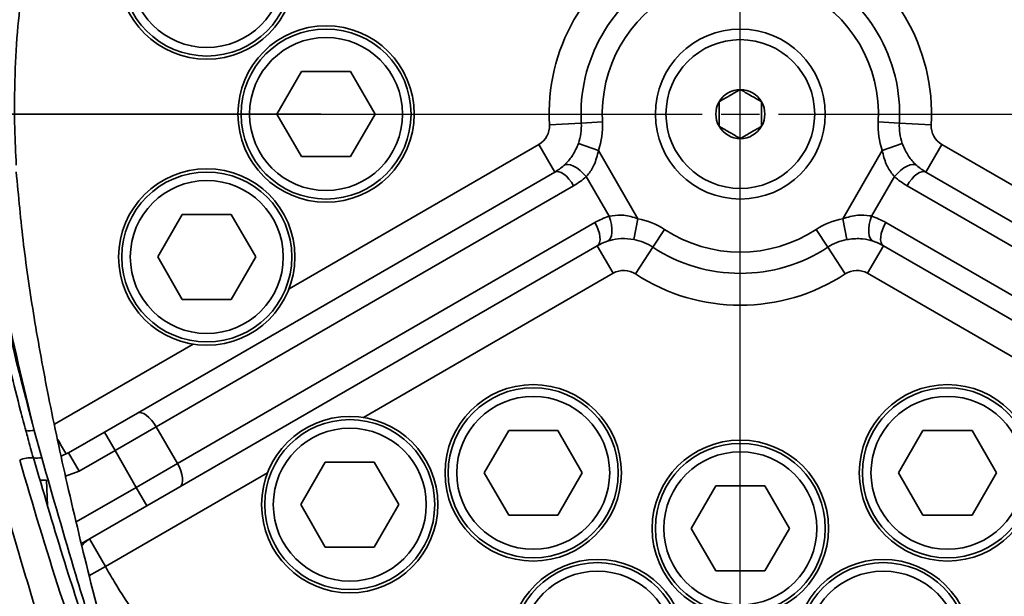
# Model space of a CAD drawing. Header units: millimetres. Extents: x -8713 to 3261, y -18743 to -8704.
# Tile 73 of 133: x -4133 to -4040, y -11434 to -11379. Entities that reach past the tile are written whole.
import ezdxf

# ---------------------------------------------------------------- set-up
doc = ezdxf.new("R2010")
doc.units = ezdxf.units.MM
doc.header["$LTSCALE"] = 10
doc.header["$PDSIZE"] = -1
doc.linetypes.add('CENTER', pattern=[50.8, 31.75, -6.35, 6.35, -6.35])
doc.layers.get('Defpoints').update_dxf_attribs({"true_color": 0x5e5e5e})
doc.layers.add('2细线层', color=4, linetype='Continuous', lineweight=13)
doc.layers.add('中心线层', color=1, linetype='CENTER')
doc.layers.add('细实线层', color=7, linetype='Continuous')
doc.dimstyles.new('ISO-25', dxfattribs={"dimscale": 20, "dimtxt": 4, "dimasz": 3.05, "dimexe": 3, "dimexo": 0.625, "dimtad": 1, "dimdec": 0, "dimtxsty": 'Standard', "dimcen": 2.5, "dimclrd": 1, "dimclre": 1, "dimclrt": 4, "dimadec": 1, "dimazin": 2, "dimtfac": 1, "dimtdec": 0, "dimtmove": 0, "dimatfit": 0, "dimfxl": 1, "dimarcsym": 0})

# ---------------------------------------------------------------- blocks, each defined once
blk = doc.blocks.new('*U220')
at = {"color": 0, "linetype": 'CENTER', "transparency": 16777216}
blk.add_line((0, 4.6), (0, 892.245), dxfattribs=at)
blk = doc.blocks.new('*U221')
at = {"color": 0, "linetype": 'CENTER', "transparency": 16777216}
for p, q in [((0, 3.6), (0, 18.12)), ((-80.661, 0), (-3.6, 0)), ((3.6, 0), (82.562, 0)), ((0, -18.12), (0, -3.6))]:
    blk.add_line(p, q, dxfattribs=at)
at = {"color": 0, "linetype": 'Continuous', "transparency": 16777216}
for p, q in [((0, -1.8), (0, 1.8)), ((-1.8, 0), (1.8, 0))]:
    blk.add_line(p, q, dxfattribs=at)
blk = doc.blocks.new('*D238')
at = {"color": 1, "lineweight": -2, "transparency": 16777216}
for p, q in [((-4141.021, -11388.363), (-4600.214, -11388.363)), ((-4540.214, -12107.363), (-4540.214, -11449.363)), ((-4125.06, -12168.363), (-4600.214, -12168.363))]:
    blk.add_line(p, q, dxfattribs=at)
at = {"color": 1, "lineweight": 20, "transparency": 16777216}
for points in [[(-4550.381, -11449.363), (-4530.048, -11449.363), (-4540.214, -11388.363)], [(-4550.381, -12107.363), (-4530.048, -12107.363), (-4540.214, -12168.363)]]:
    blk.add_solid(points, dxfattribs=at)
at = {"layer": 'Defpoints', "color": 0, "lineweight": 20, "transparency": 16777216}
for p in [(-4540.214, -11388.363), (-4128.521, -11388.363), (-4112.56, -12168.363)]:
    blk.add_point(p, dxfattribs=at)
at = {"color": 4, "transparency": 16777216, "insert": (-4593.164, -11778.363), "char_height": 80, "attachment_point": 5, "rotation": 90}
blk.add_mtext('{\\fSimHei|b0|i0|c134|p49;780}', dxfattribs=at)
blk = doc.blocks.new('*D239')
at = {"color": 1, "lineweight": -2, "transparency": 16777216}
for p, q in [((-4540.214, -11157.363), (-4540.214, -10914.509)), ((-4105.652, -11218.363), (-4600.214, -11218.363)), ((-4540.214, -11388.363), (-4540.214, -11218.363)), ((-4104.597, -11388.363), (-4600.214, -11388.363)), ((-4540.214, -11449.363), (-4540.214, -11510.363))]:
    blk.add_line(p, q, dxfattribs=at)
at = {"color": 1, "lineweight": 20, "transparency": 16777216}
for points in [[(-4550.381, -11157.363), (-4530.048, -11157.363), (-4540.214, -11218.363)], [(-4550.381, -11449.363), (-4530.048, -11449.363), (-4540.214, -11388.363)]]:
    blk.add_solid(points, dxfattribs=at)
at = {"layer": 'Defpoints', "color": 0, "lineweight": 20, "transparency": 16777216}
for p in [(-4540.214, -11218.363), (-4093.152, -11218.363), (-4092.097, -11388.363)]:
    blk.add_point(p, dxfattribs=at)
at = {"color": 4, "transparency": 16777216, "insert": (-4593.164, -11005.436), "char_height": 80, "attachment_point": 5, "rotation": 90}
blk.add_mtext('{\\fSimHei|b0|i0|c134|p49;170}', dxfattribs=at)
blk = doc.blocks.new('*D246')
at = {"color": 1, "lineweight": -2, "transparency": 16777216}
for p, q in [((-4077.606, -10461.639), (-6177.952, -10461.639)), ((-6117.952, -12597.363), (-6117.952, -10522.639)), ((-4037.606, -12658.363), (-6177.952, -12658.363))]:
    blk.add_line(p, q, dxfattribs=at)
at = {"color": 1, "lineweight": 20, "transparency": 16777216}
for points in [[(-6128.118, -10522.639), (-6107.785, -10522.639), (-6117.952, -10461.639)], [(-6128.118, -12597.363), (-6107.785, -12597.363), (-6117.952, -12658.363)]]:
    blk.add_solid(points, dxfattribs=at)
at = {"layer": 'Defpoints', "color": 0, "lineweight": 20, "transparency": 16777216}
for p in [(-6117.952, -10461.639), (-4065.106, -10461.639), (-4025.106, -12658.363)]:
    blk.add_point(p, dxfattribs=at)
at = {"color": 4, "transparency": 16777216, "insert": (-6170.452, -11560.001), "char_height": 80, "attachment_point": 5, "rotation": 90}
blk.add_mtext('{\\fSimHei|b0|i0|c134|p49;2197}', dxfattribs=at)
blk = doc.blocks.new('*D248')
at = {"layer": 'Defpoints', "color": 0, "lineweight": 20, "transparency": 16777216}
for p in [(-4093.152, -11218.363), (-3002.374, -11218.363), (-3897.689, -11358.842), (-3704.602, -11510.995), (-3739.495, -12256.002)]:
    blk.add_point(p, dxfattribs=at)
at = {"layer": '中心线层', "color": 1, "lineweight": -2, "transparency": 16777216}
blk.add_arc((-3922.459, -11218.363), 364.822, 289.59133, 350.40867, dxfattribs=at)
at = {"layer": '中心线层', "color": 1, "lineweight": 20, "transparency": 16777216}
for points in [[(-3572.868, -11278.299), (-3552.606, -11279.999), (-3557.637, -11218.363)], [(-3797.535, -11571.894), (-3802.727, -11552.235), (-3859.108, -11577.642)]]:
    blk.add_solid(points, dxfattribs=at)
at = {"layer": '中心线层', "color": 4, "lineweight": 20, "transparency": 16777216, "insert": (-3683.551, -11418.83), "char_height": 80, "attachment_point": 5, "rotation": 50}
blk.add_mtext('80°', dxfattribs=at)
blk = doc.blocks.new('*D249')
at = {"layer": 'Defpoints', "color": 0, "linetype": 'ByBlock', "lineweight": 20, "transparency": 16777216}
for p in [(-4065.106, -11300.723), (-4065.106, -12080.723), (-4065.106, -12168.363), (-3637.003, -12296.528), (-3798.33, -12901.323)]:
    blk.add_point(p, dxfattribs=at)
at = {"layer": '中心线层', "color": 1, "linetype": 'ByBlock', "lineweight": -2, "transparency": 16777216}
blk.add_arc((-4065.106, -12168.363), 446.876, 297.82714, 82.17286, dxfattribs=at)
at = {"layer": '中心线层', "color": 1, "linetype": 'ByBlock', "lineweight": 20, "transparency": 16777216}
for points in [[(-4004.942, -11735.793), (-4003.554, -11715.507), (-4065.106, -11721.487)], [(-3852.381, -12572.856), (-3860.623, -12554.268), (-3912.265, -12588.289)]]:
    blk.add_solid(points, dxfattribs=at)
at = {"layer": '中心线层', "color": 4, "linetype": 'ByBlock', "lineweight": 20, "transparency": 16777216, "insert": (-3572.874, -12081.569), "char_height": 80, "attachment_point": 5, "rotation": 280}
blk.add_mtext('160°', dxfattribs=at)
blk = doc.blocks.new('*D250')
at = {"layer": 'Defpoints', "color": 0, "linetype": 'ByBlock', "lineweight": 20, "transparency": 16777216}
for p in [(-4065.106, -11300.723), (-4289.301, -11818.695), (-4065.106, -12080.723), (-4065.106, -12168.363), (-4837.515, -12276.918)]:
    blk.add_point(p, dxfattribs=at)
at = {"layer": '中心线层', "color": 1, "linetype": 'ByBlock', "lineweight": -2, "transparency": 16777216}
blk.add_arc((-4065.106, -12168.363), 415.369, 98.42189, 179.57811, dxfattribs=at)
at = {"layer": '中心线层', "color": 1, "linetype": 'ByBlock', "lineweight": 20, "transparency": 16777216}
for points in [[(-4126.688, -11747.334), (-4125.195, -11767.612), (-4065.106, -11752.994)], [(-4470.319, -12164.632), (-4490.608, -12165.976), (-4476.432, -12226.171)]]:
    blk.add_solid(points, dxfattribs=at)
at = {"layer": '中心线层', "color": 4, "linetype": 'ByBlock', "lineweight": 20, "transparency": 16777216, "insert": (-4418.211, -11861.413), "char_height": 80, "attachment_point": 5, "rotation": 49}
blk.add_mtext('98°', dxfattribs=at)
blk = doc.blocks.new('10')
at = {"color": 4}
for centre, radius, start, end in [((0, 0), 1706.724, 290, 188), ((-772.409, -108.555), 926.724, 28.569541, 67.430459)]:
    blk.add_arc(centre, radius, start, end, dxfattribs=at)

msp = doc.modelspace()

# ---------------------------------------------------------------- linework, layer by layer
at = {"layer": '中心线层', "color": 2, "lineweight": 20}
msp.add_line((-4065.106, -11300.723), (-4065.106, -12080.723), dxfattribs=at)
at = {"layer": '细实线层', "linetype": 'Continuous', "lineweight": 35}
for p, q in [((-4108.725, -11388.363), (-4106.415, -11384.363)), ((-4106.415, -11384.363), (-4101.796, -11384.363)), ((-4101.796, -11384.363), (-4099.487, -11388.363)), ((-4106.415, -11392.363), (-4108.725, -11388.363)), ((-4099.487, -11388.363), (-4101.796, -11392.363)), ((-4080.082, -11389.215), (-4078.085, -11389.101)), ((-4052.127, -11389.101), (-4050.13, -11389.215)), ((-4083.077, -11389.385), (-4080.082, -11389.215)), ((-4050.13, -11389.215), (-4047.135, -11389.385)), ((-4107.59, -11404.808), (-4084.074, -11391.231)), ((-4084.074, -11391.231), (-4082.574, -11393.829)), ((-4080.349, -11391.134), (-4078.459, -11391.788)), ((-4078.459, -11391.788), (-4074.749, -11398.214)), ((-4055.463, -11398.214), (-4051.753, -11391.788)), ((-4051.753, -11391.788), (-4049.863, -11391.134)), ((-4047.638, -11393.829), (-4046.138, -11391.231)), ((-4046.138, -11391.231), (-4022.622, -11404.808)), ((-4101.796, -11392.363), (-4106.415, -11392.363)), ((-4121.873, -11416.518), (-4082.574, -11393.829)), ((-4047.638, -11393.829), (-4008.339, -11416.518)), ((-4077.464, -11397.983), (-4079.616, -11394.255)), ((-4050.595, -11394.255), (-4052.748, -11397.983)), ((-4080.799, -11395.114), (-4120.099, -11417.803)), ((-4010.113, -11417.803), (-4049.413, -11395.114)), ((-4119.953, -11401.821), (-4117.643, -11397.821)), ((-4117.643, -11397.821), (-4113.025, -11397.821)), ((-4113.025, -11397.821), (-4110.715, -11401.821)), ((-4074.749, -11398.214), (-4075.127, -11400.178)), ((-4055.463, -11398.214), (-4055.084, -11400.178)), ((-4118.099, -11421.267), (-4078.799, -11398.578)), ((-4072.235, -11399.234), (-4073.332, -11400.906)), ((-4057.977, -11399.234), (-4056.88, -11400.906)), ((-4051.413, -11398.578), (-4012.113, -11421.267)), ((-4078.574, -11400.757), (-4117.873, -11423.447)), ((-4077.074, -11403.355), (-4078.574, -11400.757)), ((-4073.332, -11400.906), (-4074.977, -11403.415)), ((-4056.88, -11400.906), (-4055.235, -11403.415)), ((-4051.638, -11400.757), (-4053.138, -11403.355)), ((-4012.339, -11423.447), (-4051.638, -11400.757)), ((-4117.643, -11405.821), (-4119.953, -11401.821)), ((-4110.715, -11401.821), (-4113.025, -11405.821)), ((-4077.074, -11403.355), (-4100.59, -11416.932)), ((-4029.622, -11416.932), (-4053.138, -11403.355)), ((-4113.025, -11405.821), (-4117.643, -11405.821)), ((-4129.679, -11417.561), (-4116.619, -11410.021)), ((-4124.972, -11418.307), (-4121.873, -11416.518)), ((-4120.099, -11417.803), (-4123.972, -11420.039)), ((-4120.099, -11417.803), (-4118.099, -11421.267)), ((-4131.577, -11418.142), (-4130.876, -11420.718)), ((-4128.341, -11420.253), (-4124.972, -11418.307)), ((-4124.972, -11418.307), (-4123.972, -11420.039)), ((-4089.225, -11422.138), (-4086.915, -11418.138)), ((-4086.915, -11418.138), (-4082.296, -11418.138)), ((-4082.296, -11418.138), (-4079.987, -11422.138)), ((-4050.225, -11422.138), (-4047.915, -11418.138)), ((-4047.915, -11418.138), (-4043.296, -11418.138)), ((-4043.296, -11418.138), (-4040.987, -11422.138)), ((-4128.377, -11420.242), (-4129.038, -11420.554)), ((-4128.341, -11420.253), (-4127.341, -11421.985)), ((-4123.972, -11420.039), (-4127.341, -11421.985)), ((-4121.972, -11423.503), (-4123.972, -11420.039)), ((-4131.134, -11422.485), (-4131.662, -11420.736)), ((-4121.972, -11423.503), (-4118.099, -11421.267)), ((-4106.494, -11425.132), (-4104.185, -11421.132)), ((-4104.185, -11421.132), (-4099.566, -11421.132)), ((-4099.566, -11421.132), (-4097.257, -11425.132)), ((-4127.341, -11421.985), (-4128.628, -11422.467)), ((-4109.619, -11422.145), (-4124.882, -11430.957)), ((-4086.915, -11426.138), (-4089.225, -11422.138)), ((-4079.987, -11422.138), (-4082.296, -11426.138)), ((-4047.915, -11426.138), (-4050.225, -11422.138)), ((-4040.987, -11422.138), (-4043.296, -11426.138)), ((-4130.411, -11422.814), (-4131.038, -11422.838)), ((-4130.411, -11422.814), (-4130.315, -11425.202)), ((-4127.616, -11426.762), (-4121.972, -11423.503)), ((-4121.972, -11423.503), (-4120.972, -11425.236)), ((-4117.873, -11423.447), (-4120.972, -11425.236)), ((-4069.725, -11427.363), (-4067.415, -11423.363)), ((-4067.415, -11423.363), (-4062.796, -11423.363)), ((-4062.796, -11423.363), (-4060.487, -11427.363)), ((-4120.972, -11425.236), (-4127.129, -11428.791)), ((-4104.185, -11429.132), (-4106.494, -11425.132)), ((-4097.257, -11425.132), (-4099.566, -11429.132)), ((-4082.296, -11426.138), (-4086.915, -11426.138)), ((-4043.296, -11426.138), (-4047.915, -11426.138)), ((-4067.415, -11431.363), (-4069.725, -11427.363)), ((-4060.487, -11427.363), (-4062.796, -11431.363)), ((-4124.882, -11430.957), (-4126.382, -11428.359)), ((-4099.566, -11429.132), (-4104.185, -11429.132)), ((-4124.882, -11430.957), (-4126.432, -11431.835)), ((-4062.796, -11431.363), (-4067.415, -11431.363))]:
    msp.add_line(p, q, dxfattribs=at)
at = {"layer": '细实线层', "linetype": 'Continuous', "lineweight": 35, "flags": 128}
for points in [[(-4082.574, -11393.829), (-4082.403, -11393.775), (-4082.201, -11393.79), (-4081.975, -11393.872), (-4081.733, -11394.02), (-4081.485, -11394.227), (-4081.241, -11394.485), (-4081.009, -11394.784), (-4080.799, -11395.114)], [(-4081.729, -11393.215), (-4081.565, -11393.126), (-4081.351, -11393.105), (-4081.095, -11393.152), (-4080.809, -11393.266), (-4080.505, -11393.442), (-4080.196, -11393.673), (-4079.896, -11393.948), (-4079.616, -11394.255)], [(-4050.595, -11394.255), (-4050.316, -11393.948), (-4050.016, -11393.673), (-4049.707, -11393.442), (-4049.402, -11393.266), (-4049.116, -11393.152), (-4048.861, -11393.105), (-4048.647, -11393.126), (-4048.483, -11393.215)], [(-4049.413, -11395.114), (-4049.203, -11394.784), (-4048.971, -11394.485), (-4048.727, -11394.227), (-4048.479, -11394.02), (-4048.237, -11393.872), (-4048.011, -11393.79), (-4047.808, -11393.775), (-4047.638, -11393.829)], [(-4077.464, -11397.983), (-4077.337, -11398.379), (-4077.25, -11398.776), (-4077.205, -11399.159), (-4077.204, -11399.51), (-4077.248, -11399.815), (-4077.335, -11400.06), (-4077.461, -11400.235), (-4077.62, -11400.332)], [(-4052.748, -11397.983), (-4052.874, -11398.379), (-4052.962, -11398.776), (-4053.007, -11399.159), (-4053.008, -11399.51), (-4052.963, -11399.815), (-4052.877, -11400.06), (-4052.751, -11400.235), (-4052.592, -11400.332)], [(-4078.799, -11398.578), (-4078.619, -11398.924), (-4078.475, -11399.275), (-4078.374, -11399.615), (-4078.319, -11399.934), (-4078.312, -11400.217), (-4078.353, -11400.454), (-4078.442, -11400.637), (-4078.574, -11400.757)], [(-4051.413, -11398.578), (-4051.593, -11398.924), (-4051.736, -11399.275), (-4051.838, -11399.615), (-4051.893, -11399.934), (-4051.9, -11400.217), (-4051.858, -11400.454), (-4051.77, -11400.637), (-4051.638, -11400.757)], [(-4121.873, -11416.518), (-4121.703, -11416.465), (-4121.501, -11416.479), (-4121.274, -11416.562), (-4121.033, -11416.71), (-4120.785, -11416.916), (-4120.54, -11417.175), (-4120.308, -11417.474), (-4120.099, -11417.803)], [(-4118.099, -11421.267), (-4117.918, -11421.614), (-4117.775, -11421.964), (-4117.673, -11422.305), (-4117.618, -11422.623), (-4117.611, -11422.906), (-4117.653, -11423.144), (-4117.741, -11423.326), (-4117.873, -11423.447)], [(-4126.382, -11428.359), (-4126.78, -11428.655), (-4127.084, -11429.008)]]:
    msp.add_lwpolyline(points, dxfattribs=at)
at = {"layer": '细实线层', "linetype": 'Continuous', "lineweight": 35}
for centre, radius in [((-4115.334, -11374.904), 8.3), ((-4115.334, -11374.904), 8), ((-4115.334, -11374.904), 7.2), ((-4104.106, -11388.363), 8.3), ((-4104.106, -11388.363), 8), ((-4065.106, -11388.363), 8), ((-4104.106, -11388.363), 7.2), ((-4065.106, -11388.363), 7), ((-4115.334, -11401.821), 8.3), ((-4115.334, -11401.821), 8), ((-4115.334, -11401.821), 7.2), ((-4084.606, -11422.138), 8.3), ((-4084.606, -11422.138), 8), ((-4045.606, -11422.138), 8.3), ((-4045.606, -11422.138), 8), ((-4084.606, -11422.138), 7.2), ((-4045.606, -11422.138), 7.2), ((-4101.875, -11425.132), 8.3), ((-4101.875, -11425.132), 8), ((-4101.875, -11425.132), 7.2), ((-4065.106, -11427.363), 8.3), ((-4065.106, -11427.363), 8), ((-4065.106, -11427.363), 7.2), ((-4078.564, -11438.591), 8.3), ((-4078.564, -11438.591), 8), ((-4051.647, -11438.591), 8.3), ((-4051.647, -11438.591), 8), ((-4078.564, -11438.591), 7.2), ((-4051.647, -11438.591), 7.2)]:
    msp.add_circle(centre, radius, dxfattribs=at)
for centre, radius, start, end in [((-4065.106, -11388.363), 100, 325.07093, 214.99772), ((-4065.106, -11388.363), 99, 325.98879, 213.89863), ((-4065.106, -11388.363), 96.5, 329.01525, 210.98888), ((-4065.106, -11388.363), 95.5, 330.28521, 209.77292), ((-4065.106, -11388.363), 94.5, 0, 208.35553), ((-4065.106, -11388.363), 18, 117.71529, 183.25632), ((-4065.106, -11388.363), 18, 356.74368, 64.21969), ((-4065.106, -11388.363), 15, 117.71529, 183.25632), ((-4065.106, -11388.363), 15, 356.74368, 64.21969), ((-4065.106, -11388.363), 13, 117.71529, 183.25632), ((-4065.106, -11388.363), 13, 356.74368, 64.21969), ((-4065.106, -11388.363), 2.309, 90, 150), ((-4065.106, -11388.363), 2.309, 30, 90), ((-4065.106, -11388.363), 2.309, 150, 210), ((-4065.106, -11388.363), 2.309, 330, 30), ((-4085.074, -11389.499), 7, 340.90967, 3.25632), ((-4045.138, -11389.499), 7, 176.74368, 199.09033), ((-4085.074, -11389.499), 2, 300, 3.25632), ((-4085.074, -11389.499), 5, 340.90967, 3.25632), ((-4065.106, -11388.363), 2.309, 210, 270), ((-4065.106, -11388.363), 2.309, 270, 330), ((-4045.138, -11389.499), 5, 176.74368, 199.09033), ((-4045.138, -11389.499), 2, 176.74368, 240), ((-4085.074, -11389.499), 5, 300, 311.98495), ((-4045.138, -11389.499), 5, 228.01505, 240), ((-4084.299, -11389.052), 7, 300, 311.98495), ((-4045.913, -11389.052), 7, 228.01505, 240), ((-4075.299, -11404.64), 7, 108.01505, 120), ((-4076.074, -11405.087), 7, 56.74368, 79.09033), ((-4054.138, -11405.087), 7, 100.90967, 123.25632), ((-4054.913, -11404.64), 7, 60, 71.98495), ((-4065.106, -11388.363), 13, 236.74368, 303.25632), ((-4076.074, -11405.087), 5, 56.74368, 79.09033), ((-4054.138, -11405.087), 5, 100.90967, 123.25632), ((-4076.074, -11405.087), 5, 108.01505, 120), ((-4065.106, -11388.363), 15, 236.74368, 303.25632), ((-4054.138, -11405.087), 5, 60, 71.98495), ((-4076.074, -11405.087), 2, 56.74368, 120), ((-4054.138, -11405.087), 2, 60, 123.25632), ((-4065.106, -11388.363), 18, 236.74368, 303.25632), ((-4132.064, -11414.522), 3.652, 265.1873, 277.66966), ((-4131.933, -11423.194), 2.474, 83.70678, 114.23066), ((-4131.341, -11417.541), 3.21, 264.26424, 278.32272)]:
    msp.add_arc(centre, radius, start, end, dxfattribs=at)
for points, knots in [([(-4069.407, -11304.128), (-4071.725, -11304.297), (-4076.36, -11304.635), (-4083.937, -11305.969), (-4092.061, -11308.14), (-4100.574, -11311.42), (-4108.693, -11315.564), (-4116.327, -11320.531), (-4123.394, -11326.262), (-4129.819, -11332.696), (-4135.533, -11339.758), (-4140.476, -11347.373), (-4144.598, -11355.457), (-4147.854, -11363.922), (-4150.215, -11372.68), (-4151.632, -11381.634), (-4152.176, -11390.697), (-4151.737, -11396.725), (-4151.518, -11399.739)], [0, 0, 0, 0, 0.049215, 0.098431, 0.162828, 0.227225, 0.291622, 0.35602, 0.420417, 0.484815, 0.549213, 0.613611, 0.678009, 0.742407, 0.806806, 0.871204, 0.935602, 1, 1, 1, 1]), ([(-3978.694, -11399.739), (-3978.475, -11396.725), (-3978.036, -11390.697), (-3978.58, -11381.634), (-3979.997, -11372.68), (-3982.358, -11363.922), (-3985.613, -11355.457), (-3989.735, -11347.373), (-3994.679, -11339.758), (-4000.393, -11332.696), (-4006.818, -11326.262), (-4013.885, -11320.531), (-4021.519, -11315.564), (-4029.637, -11311.42), (-4038.151, -11308.14), (-4046.371, -11305.943), (-4054.15, -11304.586), (-4058.988, -11304.262), (-4061.407, -11304.1)], [0, 0, 0, 0, 0.064125, 0.12825, 0.192375, 0.2565, 0.320625, 0.384749, 0.448874, 0.512999, 0.577123, 0.641248, 0.705372, 0.769496, 0.83362, 0.897744, 0.948872, 1, 1, 1, 1]), ([(-4140.597, -11393.207), (-4140.597, -11393.207), (-4140.742, -11390.759), (-4140.809, -11385.848), (-4140.2, -11377.888), (-4138.664, -11369.403), (-4136.004, -11360.541), (-4132.345, -11352), (-4127.672, -11343.915), (-4122.049, -11336.397), (-4115.67, -11329.721), (-4108.635, -11323.987), (-4101.116, -11319.198), (-4093.247, -11315.407), (-4085.164, -11312.647), (-4077.019, -11310.84), (-4070.216, -11310.113), (-4063.487, -11309.958), (-4056.836, -11310.347), (-4048.869, -11311.689), (-4041.133, -11313.866), (-4033.733, -11316.866), (-4026.739, -11320.604), (-4020.143, -11325.075), (-4014.046, -11330.257), (-4008.502, -11336.073), (-4003.513, -11342.525), (-3999.179, -11349.578), (-3995.556, -11357.158), (-3992.614, -11365.408), (-3990.525, -11374.295), (-3989.43, -11383.725), (-3989.428, -11390.058), (-3989.615, -11393.207), (-3989.615, -11393.207)], [0, 0, 0, 0, 0, 0.029714, 0.059427, 0.096609, 0.133902, 0.171076, 0.208437, 0.245924, 0.283267, 0.318283, 0.353422, 0.388427, 0.420905, 0.453493, 0.485969, 0.50075, 0.53218, 0.563712, 0.595144, 0.62623, 0.657411, 0.688503, 0.720357, 0.752304, 0.784168, 0.817819, 0.851564, 0.885224, 0.923442, 0.961782, 1, 1, 1, 1, 1]), ([(-4133.274, -11393.184), (-4133.329, -11392.034), (-4133.464, -11389.188), (-4133.431, -11384.822), (-4133.169, -11380.223), (-4132.638, -11375.858), (-4131.793, -11371.54), (-4130.662, -11367.078), (-4129.65, -11364.131), (-4129.132, -11362.622)], [0, 0, 0, 0, 0.111204, 0.275267, 0.422048, 0.556678, 0.700568, 0.846615, 1, 1, 1, 1]), ([(-4065.106, -11386.053), (-4065.463, -11386.26), (-4066.131, -11386.645), (-4066.796, -11387.029), (-4067.106, -11387.208)], [0, 0, 0, 0, 0.534671, 1, 1, 1, 1]), ([(-4063.106, -11387.208), (-4063.463, -11387.002), (-4064.131, -11386.616), (-4064.796, -11386.232), (-4065.106, -11386.053)], [0, 0, 0, 0, 0.534671, 1, 1, 1, 1]), ([(-4067.106, -11387.208), (-4067.106, -11387.316), (-4067.106, -11387.802), (-4067.106, -11388.599), (-4067.106, -11389.249), (-4067.106, -11389.517)], [0, 0, 0, 0, 0.14427, 0.645991, 1, 1, 1, 1]), ([(-4063.106, -11389.517), (-4063.106, -11389.249), (-4063.106, -11388.599), (-4063.106, -11387.802), (-4063.106, -11387.316), (-4063.106, -11387.208)], [0, 0, 0, 0, 0.354009, 0.85573, 1, 1, 1, 1]), ([(-4067.106, -11389.517), (-4066.749, -11389.724), (-4066.08, -11390.11), (-4065.415, -11390.493), (-4065.106, -11390.672)], [0, 0, 0, 0, 0.534671, 1, 1, 1, 1]), ([(-4065.106, -11390.672), (-4064.749, -11390.466), (-4064.08, -11390.08), (-4063.415, -11389.696), (-4063.106, -11389.517)], [0, 0, 0, 0, 0.534671, 1, 1, 1, 1]), ([(-4081.729, -11393.215), (-4081.491, -11392.978), (-4081.209, -11392.697), (-4080.719, -11392), (-4080.52, -11391.534), (-4080.349, -11391.134)], [0, 0, 0, 0, 0.433797, 0.514828, 1, 1, 1, 1]), ([(-4078.459, -11391.788), (-4078.573, -11392.266), (-4078.778, -11393.118), (-4079.292, -11393.901), (-4079.572, -11394.206), (-4079.616, -11394.255)], [0, 0, 0, 0, 0.516534, 0.922415, 1, 1, 1, 1]), ([(-4050.595, -11394.255), (-4050.836, -11393.956), (-4051.124, -11393.599), (-4051.527, -11392.761), (-4051.649, -11392.236), (-4051.753, -11391.788)], [0, 0, 0, 0, 0.432959, 0.516172, 1, 1, 1, 1]), ([(-4049.863, -11391.134), (-4049.704, -11391.506), (-4049.393, -11392.233), (-4048.843, -11392.88), (-4048.546, -11393.157), (-4048.483, -11393.215)], [0, 0, 0, 0, 0.452616, 0.884296, 1, 1, 1, 1]), ([(-4131.577, -11418.142), (-4132.595, -11413.949), (-4134.125, -11407.645), (-4135.608, -11399.141), (-4136.067, -11394.859), (-4136.187, -11392.726), (-4136.187, -11392.726)], [0, 0, 0, 0, 0.498349, 0.7492738, 0.9999978, 1, 1, 1, 1]), ([(-4166.533, -12161.023), (-4166.533, -12161.023), (-4166.305, -12157.735), (-4165.562, -12151.2), (-4163.757, -12141.55), (-4161.427, -12132.012), (-4158.734, -12122.548), (-4154.354, -12108.258), (-4148.274, -12088.979), (-4140.81, -12064.513), (-4133.978, -12039.662), (-4127.722, -12014.524), (-4122.087, -11989.173), (-4117.064, -11963.656), (-4112.607, -11938.008), (-4109.021, -11914.396), (-4106.137, -11892.872), (-4103.186, -11868.077), (-4100.195, -11837.813), (-4097.571, -11802.06), (-4095.949, -11768.583), (-4095.129, -11737.42), (-4094.957, -11708.588), (-4095.382, -11679.766), (-4096.434, -11650.971), (-4098.142, -11622.224), (-4100.559, -11593.547), (-4103.741, -11564.974), (-4107.328, -11539.704), (-4111.08, -11517.727), (-4114.757, -11499.007), (-4118.633, -11481.665), (-4122.667, -11465.706), (-4126.693, -11451.114), (-4130.366, -11438.578), (-4133.531, -11428.084), (-4135.979, -11419.506), (-4138.112, -11410.881), (-4139.757, -11402.144), (-4140.411, -11396.203), (-4140.597, -11393.207), (-4140.597, -11393.207)], [0, 0, 0, 0, 0.0000001, 0.0130096, 0.0260406, 0.0391067, 0.0521857, 0.0652355, 0.0982852, 0.1313368, 0.1644793, 0.1976353, 0.2307831, 0.2638828, 0.2969896, 0.3300915, 0.3548963, 0.3797011, 0.425148, 0.470605, 0.5160531, 0.5526115, 0.5891698, 0.6257303, 0.6622905, 0.6988556, 0.7354198, 0.7719963, 0.8085708, 0.8329795, 0.8573928, 0.8817982, 0.9014005, 0.9210078, 0.9406071, 0.9524874, 0.9643994, 0.9762999, 0.9881618, 0.9999999, 1, 1, 1, 1]), ([(-4121.422, -11451.34), (-4122.055, -11448.86), (-4123.661, -11442.555), (-4126.098, -11433.193), (-4128.427, -11423.555), (-4130.226, -11415.231), (-4131.593, -11407.727), (-4132.635, -11400.677), (-4133.064, -11396.087), (-4133.278, -11393.793)], [0, 0, 0, 0, 0.128756, 0.327308, 0.490245, 0.633553, 0.762759, 0.88148, 1, 1, 1, 1]), ([(-4077.464, -11397.983), (-4077.084, -11397.924), (-4076.632, -11397.853), (-4075.704, -11397.923), (-4075.189, -11398.08), (-4074.749, -11398.214)], [0, 0, 0, 0, 0.432959, 0.516172, 1, 1, 1, 1]), ([(-4055.463, -11398.214), (-4054.992, -11398.074), (-4054.151, -11397.825), (-4053.217, -11397.879), (-4052.813, -11397.969), (-4052.748, -11397.983)], [0, 0, 0, 0, 0.5165345, 0.922415, 1, 1, 1, 1]), ([(-4075.127, -11400.178), (-4075.529, -11400.13), (-4076.314, -11400.036), (-4077.15, -11400.188), (-4077.538, -11400.307), (-4077.62, -11400.332)], [0, 0, 0, 0, 0.452616, 0.884296, 1, 1, 1, 1]), ([(-4052.592, -11400.332), (-4052.916, -11400.245), (-4053.3, -11400.141), (-4054.149, -11400.065), (-4054.653, -11400.126), (-4055.084, -11400.178)], [0, 0, 0, 0, 0.433797, 0.514828, 1, 1, 1, 1]), ([(-4132.371, -11418.162), (-4132.536, -11417.54), (-4133.362, -11414.432), (-4134.423, -11410.003), (-4135.496, -11404.862), (-4135.953, -11402.215), (-4136.181, -11400.89)], [0, 0, 0, 0, 0.108686, 0.543503, 0.771679, 1, 1, 1, 1]), ([(-4135.707, -11400.863), (-4135.169, -11403.402), (-4133.943, -11409.188), (-4132.427, -11414.923), (-4131.577, -11418.142)], [0, 0, 0, 0, 0.438722, 1, 1, 1, 1]), ([(-4131.662, -11420.736), (-4131.835, -11420.115), (-4132.075, -11419.258), (-4132.307, -11418.399), (-4132.371, -11418.162)], [0, 0, 0, 0, 0.7233344, 1, 1, 1, 1]), ([(-4129.373, -11418.987), (-4129.245, -11419.21), (-4128.946, -11419.728), (-4128.637, -11420.263), (-4128.591, -11420.343), (-4128.568, -11420.384)], [0, 0, 0, 0, 0.273593, 0.636796, 1, 1, 1, 1]), ([(-4130.876, -11420.718), (-4129.822, -11424.392), (-4128.055, -11430.55), (-4126.144, -11436.734), (-4125.374, -11439.228)], [0, 0, 0, 0, 0.596614, 1, 1, 1, 1]), ([(-4121.976, -11452.544), (-4122.888, -11450.308), (-4125.468, -11443.982), (-4129.255, -11433.472), (-4131.716, -11425.121), (-4132.948, -11420.939)], [0, 0, 0, 0, 0.214464, 0.606644, 1, 1, 1, 1]), ([(-4125.883, -11439.165), (-4126.72, -11436.688), (-4128.595, -11431.14), (-4130.229, -11425.569), (-4131.134, -11422.485)], [0, 0, 0, 0, 0.446351, 1, 1, 1, 1]), ([(-4124.882, -11430.957), (-4124.609, -11431.429), (-4123.027, -11434.165), (-4119.682, -11438.914), (-4114.406, -11444.767), (-4108.436, -11449.991), (-4101.851, -11454.502), (-4094.753, -11458.254), (-4087.276, -11461.185), (-4079.51, -11463.234), (-4071.566, -11464.407), (-4063.427, -11464.697), (-4055.195, -11464.022), (-4046.988, -11462.379), (-4039.276, -11459.877), (-4032.147, -11456.617), (-4025.636, -11452.749), (-4019.598, -11448.214), (-4014.142, -11443.037), (-4009.261, -11437.332), (-4006.637, -11433.08), (-4005.327, -11430.959)], [0, 0, 0, 0, 0.011381, 0.066092, 0.121032, 0.175789, 0.231564, 0.28753, 0.343316, 0.399112, 0.455087, 0.510884, 0.569026, 0.627368, 0.685507, 0.738146, 0.790937, 0.843565, 0.895672, 0.947939, 1, 1, 1, 1])]:
    msp.add_open_spline(points, degree=3, knots=knots, dxfattribs=at)

# ---------------------------------------------------------------- block references
at = {"color": 4, "linetype": 'CENTER'}
msp.add_blockref('*U220', (-4065.106, -12168.363), dxfattribs=at)
at = {"linetype": 'CENTER'}
msp.add_blockref('*U221', (-4065.106, -11388.363), dxfattribs=at)
at = {"layer": '2细线层', "color": 0, "linetype": 'ByBlock', "lineweight": 20}
msp.add_blockref('10', (-4065.106, -12168.363), dxfattribs=at)

# ---------------------------------------------------------------- dimensions: what is measured, and where the dimension line sits
dim = msp.add_linear_dim(base=(-6117.952, -10461.639), p1=(-4025.106, -12658.363), p2=(-4065.106, -10461.639), angle=90, text='{\\fSimHei|b0|i0|c134|p49;<>}', dimstyle='ISO-25')
dim.commit()
dim.dimension.update_dxf_attribs({"geometry": '*D246', "text_midpoint": (-6117.952, -11560.001), "dimtype": 160})
for base, p1, p2, picture, middle in [((-4540.214, -11218.363), (-4092.097, -11388.363), (-4093.152, -11218.363), '*D239', (-4593.164, -11005.436)), ((-4540.214, -11388.363), (-4112.56, -12168.363), (-4128.521, -11388.363), '*D238', (-4593.164, -11778.363))]:
    dim = msp.add_linear_dim(base=base, p1=p1, p2=p2, angle=90, text='{\\fSimHei|b0|i0|c134|p49;<>}', dimstyle='ISO-25')
    dim.commit()
    dim.dimension.update_dxf_attribs({"geometry": picture, "text_midpoint": middle})
at = {"layer": '中心线层', "color": 2, "lineweight": 20}
dim = msp.add_angular_dim_2l(base=(-3704.602, -11510.995), line1=((-3002.374, -11218.363), (-4093.152, -11218.363)), line2=((-3897.689, -11358.842), (-3739.495, -12256.002)), dimstyle='ISO-25', dxfattribs=at)
dim.commit()
dim.dimension.update_dxf_attribs({"geometry": '*D248', "text_midpoint": (-3683.551, -11418.83)})
at = {"layer": '中心线层', "color": 1, "linetype": 'ByBlock', "lineweight": 20}
dim = msp.add_angular_dim_2l(base=(-4289.301, -11818.695), line1=((-4837.515, -12276.918), (-4065.106, -12168.363)), line2=((-4065.106, -11300.723), (-4065.106, -12080.723)), dimstyle='ISO-25', dxfattribs=at)
dim.commit()
dim.dimension.update_dxf_attribs({"geometry": '*D250', "text_midpoint": (-4418.211, -11861.413)})
at = {"layer": '中心线层', "color": 4, "linetype": 'ByBlock', "lineweight": 20}
dim = msp.add_angular_dim_2l(base=(-3637.003, -12296.528), line1=((-3798.33, -12901.323), (-4065.106, -12168.363)), line2=((-4065.106, -11300.723), (-4065.106, -12080.723)), dimstyle='ISO-25', dxfattribs=at)
dim.commit()
dim.dimension.update_dxf_attribs({"geometry": '*D249', "text_midpoint": (-3572.874, -12081.569)})

doc.saveas('drawing.dxf')
